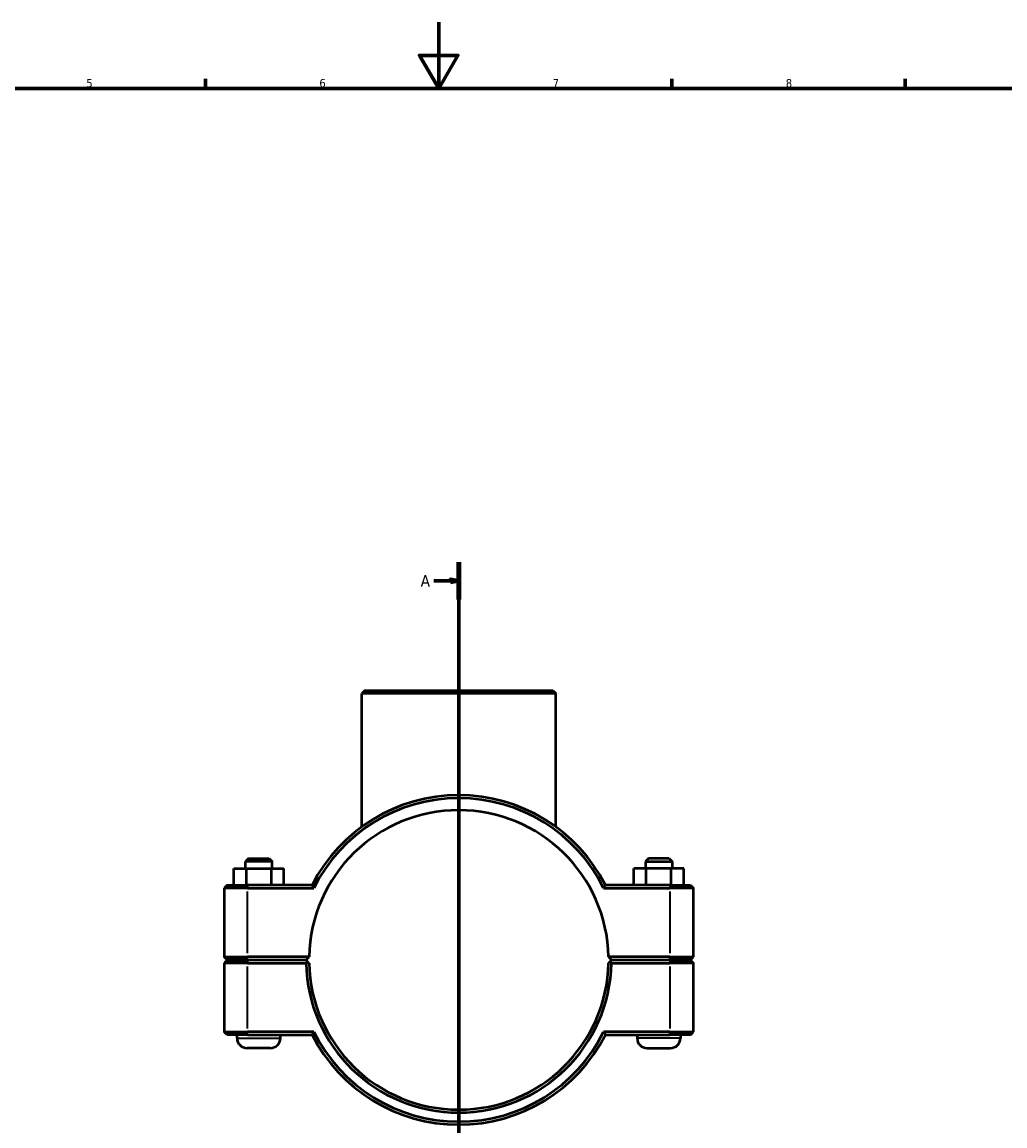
# Model space of a CAD drawing. Header units: millimetres. Extents: x 0 to 1126, y -20 to 1083.
# Tile 3 of 6: x 295 to 591, y 262 to 594. Entities that reach past the tile are written whole.
import ezdxf

# ---------------------------------------------------------------- set-up
doc = ezdxf.new("R2010")
doc.units = ezdxf.units.MM
doc.linetypes.add('CHAIN', pattern=[0.7087, 0.4724, -0.0591, 0.1181, -0.0591])
for name, color, linetype, lineweight in [('Border (ISO)', 7, 'Continuous', 70), ('Section Line (ISO)', 7, 'CHAIN', 70), ('Visible (ISO)', 7, 'Continuous', 50), ('Visible Narrow (ISO)', 7, 'Continuous', 35)]:
    doc.layers.add(name, color=color, linetype=linetype, lineweight=lineweight)
doc.styles.add('Label Text (ISO)', font='tahoma.ttf')
doc.styles.add('Note Text (ISO)', font='tahoma.ttf')

# ---------------------------------------------------------------- blocks, each defined once
blk = doc.blocks.new('Borders Default Border')
at = {"layer": 'Border (ISO)'}
for p, q in [((350.42, 574), (350.42, 576.9)), ((490.58, 574), (490.58, 576.9)), ((560.67, 574), (560.67, 576.9))]:
    blk.add_line(p, q, dxfattribs=at)
at = {"layer": 'Border (ISO)', "flags": 128}
for points in [[(420.5, 594), (420.5, 574), (414.73, 584), (426.27, 584), (420.5, 574)], [(20, 20), (20, 574), (821, 574), (821, 20), (20, 20)]]:
    blk.add_lwpolyline(points, dxfattribs=at)
at = {"layer": 'Border (ISO)', "color": 232, "true_color": 0xca0064, "char_height": 2.5, "attachment_point": 7, "style": 'Note Text (ISO)'}
for s, insert in [('5', (314.64, 574.35)), ('6', (384.66, 574.35)), ('7', (454.77, 574.4)), ('8', (524.81, 574.34))]:
    blk.add_mtext(s, dxfattribs=dict(at, insert=insert))
blk = doc.blocks.new('2dTransSection0')
at = {"layer": 'Section Line (ISO)', "linetype": 'CHAIN'}
blk.add_line((426.53, 431.67), (426.53, 101.36), dxfattribs=at)
at = {"layer": 'Section Line (ISO)', "linetype": 'Continuous', "lineweight": 140}
for p, q in [((426.53, 431.67), (426.53, 420.48)), ((426.53, 112.56), (426.53, 101.36))]:
    blk.add_line(p, q, dxfattribs=at)
at = {"layer": 'Section Line (ISO)', "linetype": 'Continuous'}
for p, q in [((419.03, 426.08), (424.03, 426.08)), ((426.53, 426.08), (424.03, 426.58)), ((424.03, 426.58), (424.03, 425.58)), ((424.03, 426.08), (426.53, 426.08)), ((424.03, 425.58), (426.53, 426.08)), ((419.03, 106.96), (424.03, 106.96)), ((426.53, 106.96), (424.03, 107.46)), ((424.03, 107.46), (424.03, 106.46)), ((424.03, 106.96), (426.53, 106.96)), ((424.03, 106.46), (426.53, 106.96))]:
    blk.add_line(p, q, dxfattribs=at)
at = {"layer": 'Section Line (ISO)', "linetype": 'Continuous', "flags": 128}
for points in [[(424.03, 425.58), (426.53, 426.08), (424.03, 426.58), (424.03, 425.58)], [(424.03, 106.46), (426.53, 106.96), (424.03, 107.46), (424.03, 106.46)]]:
    blk.add_lwpolyline(points, dxfattribs=at)
at = {"layer": 'Section Line (ISO)'}
for points in [[(424.03, 425.58), (426.53, 426.08), (424.03, 426.58), (424.03, 425.58)], [(424.03, 106.46), (426.53, 106.96), (424.03, 107.46), (424.03, 106.46)]]:
    blk.add_solid(points, dxfattribs=at)
at = {"layer": 'Section Line (ISO)', "char_height": 3.5, "attachment_point": 7, "style": 'Label Text (ISO)'}
for insert in [(415.08, 424.33), (415.08, 105.21)]:
    blk.add_mtext('A', dxfattribs=dict(at, insert=insert))

msp = doc.modelspace()

# ---------------------------------------------------------------- linework, layer by layer
at = {"layer": 'Visible (ISO)'}
for p, q in [((398.282, 393.177), (397.382, 392.277)), ((455.68, 392.277), (397.382, 392.277)), ((397.382, 352.185), (397.382, 392.277)), ((398.282, 393.177), (454.78, 393.177)), ((454.78, 393.177), (455.68, 392.277)), ((455.68, 352.185), (455.68, 392.277)), ((363.331, 342.677), (362.431, 341.777)), ((370.431, 341.777), (362.431, 341.777)), ((362.431, 339.677), (362.431, 341.777)), ((363.331, 342.677), (369.531, 342.677)), ((369.531, 342.677), (370.431, 341.777)), ((370.431, 339.677), (370.431, 341.777)), ((483.531, 342.677), (482.631, 341.777)), ((482.631, 341.777), (490.631, 341.777)), ((482.631, 341.777), (482.631, 339.677)), ((489.731, 342.677), (483.531, 342.677)), ((489.731, 342.677), (490.631, 341.777)), ((490.631, 341.777), (490.631, 339.677)), ((358.926, 339.677), (362.713, 339.677)), ((358.926, 334.677), (358.926, 339.677)), ((362.713, 339.677), (370.219, 339.677)), ((362.713, 334.677), (362.713, 339.677)), ((370.219, 339.677), (373.937, 339.677)), ((370.219, 334.677), (370.219, 339.677)), ((373.937, 334.677), (373.937, 339.677)), ((482.844, 339.677), (479.126, 339.677)), ((479.126, 334.677), (479.126, 339.677)), ((482.844, 334.677), (482.844, 339.677)), ((490.349, 339.677), (482.844, 339.677)), ((490.349, 334.677), (490.349, 339.677)), ((494.137, 339.677), (490.349, 339.677)), ((494.137, 334.677), (494.137, 339.677)), ((356.931, 334.677), (356.031, 333.777)), ((363.081, 333.777), (356.031, 333.777)), ((356.031, 333.777), (356.031, 313.127)), ((356.931, 334.677), (363.081, 334.677)), ((382.44, 334.677), (363.081, 334.677)), ((363.081, 333.777), (382.995, 333.777)), ((470.067, 333.777), (489.981, 333.777)), ((489.981, 334.677), (470.622, 334.677)), ((489.981, 334.677), (496.131, 334.677)), ((497.031, 333.777), (489.981, 333.777)), ((496.131, 334.677), (497.031, 333.777)), ((497.031, 313.127), (497.031, 333.777)), ((356.931, 312.227), (356.031, 313.127)), ((356.031, 313.127), (363.081, 313.127)), ((356.931, 312.127), (356.031, 311.227)), ((363.081, 312.227), (356.931, 312.227)), ((356.931, 312.127), (363.081, 312.127)), ((359.931, 312.127), (359.931, 312.227)), ((381.541, 313.127), (363.081, 313.127)), ((363.081, 312.227), (380.631, 312.227)), ((380.631, 312.127), (363.081, 312.127)), ((372.931, 312.127), (372.931, 312.227)), ((380.631, 312.227), (381.541, 313.127)), ((381.085, 311.679), (380.631, 312.127)), ((471.521, 313.127), (472.431, 312.227)), ((489.981, 313.127), (471.521, 313.127)), ((472.431, 312.127), (471.977, 311.679)), ((472.431, 312.227), (489.981, 312.227)), ((489.981, 312.127), (472.431, 312.127)), ((480.131, 312.227), (480.131, 312.127)), ((489.981, 313.127), (497.031, 313.127)), ((496.131, 312.227), (489.981, 312.227)), ((489.981, 312.127), (496.131, 312.127)), ((493.131, 312.227), (493.131, 312.127)), ((496.131, 312.227), (497.031, 313.127)), ((496.131, 312.127), (497.031, 311.227)), ((363.081, 311.227), (356.031, 311.227)), ((356.031, 311.227), (356.031, 290.577)), ((363.081, 311.227), (380.641, 311.227)), ((472.421, 311.227), (489.981, 311.227)), ((497.031, 311.227), (489.981, 311.227)), ((497.031, 290.577), (497.031, 311.227)), ((356.031, 290.577), (363.081, 290.577)), ((356.931, 289.677), (356.031, 290.577)), ((363.081, 289.677), (356.931, 289.677)), ((359.931, 288.677), (359.931, 289.677)), ((382.995, 290.577), (363.081, 290.577)), ((363.081, 289.677), (382.44, 289.677)), ((372.931, 288.677), (372.931, 289.677)), ((489.981, 290.577), (470.067, 290.577)), ((470.622, 289.677), (489.981, 289.677)), ((480.131, 289.677), (480.131, 288.677)), ((489.981, 290.577), (497.031, 290.577)), ((496.131, 289.677), (489.981, 289.677)), ((493.131, 289.677), (493.131, 288.677)), ((496.131, 289.677), (497.031, 290.577)), ((369.931, 285.677), (362.931, 285.677)), ((483.131, 285.677), (490.131, 285.677))]:
    msp.add_line(p, q, dxfattribs=at)
for centre, radius, start, end in [((426.531, 312.177), 49.5, 27.03569, 152.96431), ((426.531, 312.177), 48.6, 26.3878, 153.6122), ((426.531, 312.177), 45, 1.20967, 178.79033), ((426.531, 312.177), 45, 178.79033, 178.7904), ((426.531, 312.177), 45, 1.2096, 1.20967), ((426.531, 312.177), 45.9, 181.18595, 358.81405), ((426.531, 312.177), 45, 181.2096, 358.7904), ((362.931, 288.677), 3, 180, 270), ((369.931, 288.677), 3, 270, 0), ((426.531, 312.177), 49.5, 207.03569, 332.96431), ((426.531, 312.177), 48.6, 206.3878, 333.6122), ((483.131, 288.677), 3, 180, 270), ((490.131, 288.677), 3, 270, 0)]:
    msp.add_arc(centre, radius, start, end, dxfattribs=at)
for points, degree in [([(382.995, 333.777), (382.809, 334.077), (382.624, 334.377), (382.44, 334.677)], 3), ([(470.067, 333.777), (470.253, 334.077), (470.438, 334.377), (470.622, 334.677)], 3), ([(380.641, 311.227), (380.863, 311.454), (381.085, 311.679)], 2), ([(471.977, 311.679), (472.199, 311.454), (472.421, 311.227)], 2), ([(382.995, 290.577), (382.809, 290.278), (382.624, 289.978), (382.44, 289.677)], 3), ([(470.067, 290.577), (470.253, 290.278), (470.438, 289.978), (470.622, 289.677)], 3)]:
    msp.add_open_spline(points, degree=degree, dxfattribs=at)
for points, weights in [([(381.541, 311.227), (381.314, 311.452), (381.085, 311.679)], [1.0116413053, 1.00874273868, 1.00580187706]), ([(471.977, 311.679), (471.748, 311.452), (471.521, 311.227)], [1.00580187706, 1.00874273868, 1.0116413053])]:
    msp.add_rational_spline(points, weights, degree=2, dxfattribs=at)
at = {"layer": 'Visible Narrow (ISO)'}
for p, q in [((363.081, 334.632), (363.081, 333.822)), ((363.081, 314.16), (363.081, 332.745)), ((489.981, 334.632), (489.981, 333.822)), ((489.981, 332.745), (489.981, 314.16)), ((363.081, 312.272), (363.081, 313.082)), ((363.081, 312.082), (363.081, 311.272)), ((489.981, 312.272), (489.981, 313.082)), ((489.981, 312.082), (489.981, 311.272)), ((363.081, 291.61), (363.081, 310.195)), ((489.981, 310.195), (489.981, 291.61)), ((360.011, 288.677), (372.851, 288.677)), ((363.081, 289.722), (363.081, 290.532)), ((493.051, 288.677), (480.211, 288.677)), ((489.981, 289.722), (489.981, 290.532))]:
    msp.add_line(p, q, dxfattribs=at)

# ---------------------------------------------------------------- block references
msp.add_blockref('Borders Default Border', (0, 0))
at = {"layer": 'Section Line (ISO)'}
msp.add_blockref('2dTransSection0', (0, 0), dxfattribs=at)

doc.saveas('drawing.dxf')
